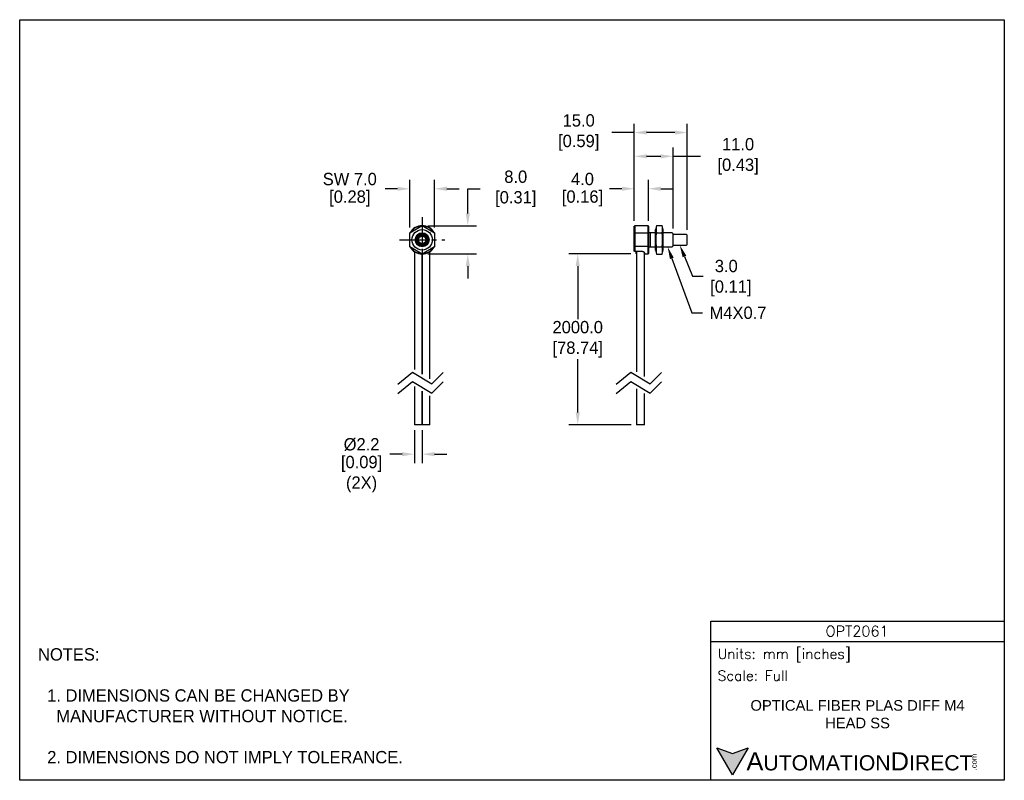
# Model space of a CAD drawing. Header units: inches. Extents: x 0 to 279, y 0 to 216.
import ezdxf
from ezdxf import colors
from ezdxf.entities.mleader import LeaderData, LeaderLine
from ezdxf.math import Vec2, Vec3

# ---------------------------------------------------------------- set-up
doc = ezdxf.new("R2010")
doc.units = ezdxf.units.IN
doc.header["$LTSCALE"] = 10
doc.header["$MEASUREMENT"] = 0
doc.linetypes.add('CENTER', pattern=[0.4, 0.25, -0.05, 0.05, -0.05])
doc.linetypes.add('HIDDEN', pattern=[0.375, 0.25, -0.125])
for name, color, linetype in [('CENTER', 40, 'CENTER'), ('DIMENSIONS', 140, 'Continuous'), ('HIDDEN', 102, 'HIDDEN'), ('TEXT', 140, 'Continuous')]:
    doc.layers.add(name, color=color, linetype=linetype)
doc.styles.add('ROMANS', font='romans.shx')
doc.styles.add('型式1', font='txt')
doc.dimstyles.get("Standard").update_dxf_attribs({"dimtxt": 3.5, "dimasz": 3.5, "dimexe": 2.5, "dimexo": 1.5, "dimgap": 1, "dimtad": 0, "dimtih": 1, "dimtoh": 1, "dimdec": 1, "dimzin": 0, "dimdsep": 46, "dimtxsty": 'Standard', "dimcen": 0, "dimadec": 0, "dimazin": 0, "dimtfac": 1, "dimtdec": 1, "dimtofl": 0, "dimtmove": 0, "dimatfit": 3, "dimfxl": 1, "dimtolj": 1, "dimtzin": 0, "dimarcsym": 0})

# ---------------------------------------------------------------- blocks, each defined once
blk = doc.blocks.new('*D1')
at = {"layer": 'DEFPOINTS', "color": 0, "transparency": 16777216}
for p in [(110.71, 167.9), (110.71, 155.44), (117.71, 155.44)]:
    blk.add_point(p, dxfattribs=at)
at = {"layer": 'DIMENSIONS', "color": 0, "lineweight": -2, "transparency": 16777216}
for p, q in [((107.21, 167.9), (103.71, 167.9)), ((110.71, 156.94), (110.71, 170.4)), ((117.71, 156.94), (117.71, 170.4)), ((121.21, 167.9), (124.71, 167.9))]:
    blk.add_line(p, q, dxfattribs=at)
at = {"layer": 'DIMENSIONS', "color": 0, "transparency": 16777216}
for points in [[(107.21, 168.49), (107.21, 167.32), (110.71, 167.9)], [(121.21, 168.49), (121.21, 167.32), (117.71, 167.9)]]:
    blk.add_solid(points, dxfattribs=at)
at = {"layer": 'DIMENSIONS', "color": 0, "transparency": 16777216, "char_height": 3.5, "attachment_point": 5}
for s, insert in [('\\A1;SW 7.0', (93.67, 170.65)), ('\\A1;[0.28]', (93.67, 165.15))]:
    blk.add_mtext(s, dxfattribs=dict(at, insert=insert))
blk = doc.blocks.new('*D2')
at = {"layer": 'DEFPOINTS', "color": 0, "transparency": 16777216}
for p in [(174.91, 149.47), (158.35, 100.92), (175.06, 100.92)]:
    blk.add_point(p, dxfattribs=at)
at = {"layer": 'DIMENSIONS', "color": 0, "lineweight": -2, "transparency": 16777216}
for p, q in [((173.41, 149.47), (155.85, 149.47)), ((158.35, 145.97), (158.35, 130.86)), ((158.35, 104.42), (158.35, 119.52)), ((173.56, 100.92), (155.85, 100.92))]:
    blk.add_line(p, q, dxfattribs=at)
at = {"layer": 'DIMENSIONS', "color": 0, "transparency": 16777216}
for points in [[(157.77, 145.97), (158.94, 145.97), (158.35, 149.47)], [(157.77, 104.42), (158.94, 104.42), (158.35, 100.92)]]:
    blk.add_solid(points, dxfattribs=at)
at = {"layer": 'DIMENSIONS', "color": 0, "transparency": 16777216, "insert": (158.35, 125.19), "char_height": 3.5, "attachment_point": 5}
blk.add_mtext('\\A1;2000.0\\P[78.74]', dxfattribs=at)
blk = doc.blocks.new('*D3')
at = {"layer": 'DEFPOINTS', "color": 0, "transparency": 16777216}
for p in [(112.01, 100.92), (114.21, 100.92), (112.01, 92.56)]:
    blk.add_point(p, dxfattribs=at)
at = {"layer": 'DIMENSIONS', "color": 0, "lineweight": -2, "transparency": 16777216}
for p, q in [((112.01, 99.42), (112.01, 90.06)), ((114.21, 99.42), (114.21, 90.06)), ((108.51, 92.56), (105.01, 92.56)), ((117.71, 92.56), (121.21, 92.56))]:
    blk.add_line(p, q, dxfattribs=at)
at = {"layer": 'DIMENSIONS', "color": 0, "transparency": 16777216}
for points in [[(108.51, 93.15), (108.51, 91.98), (112.01, 92.56)], [(117.71, 93.15), (117.71, 91.98), (114.21, 92.56)]]:
    blk.add_solid(points, dxfattribs=at)
at = {"layer": 'DIMENSIONS', "color": 0, "transparency": 16777216, "char_height": 3.5, "attachment_point": 5}
for s, insert in [('\\A1;%%C2.2', (97.01, 95.31)), ('\\A1;[0.09]\\P(2X)', (97.01, 86.9))]:
    blk.add_mtext(s, dxfattribs=dict(at, insert=insert))
blk = doc.blocks.new('*D4')
at = {"layer": 'DEFPOINTS', "color": 0, "transparency": 16777216}
for p in [(189.41, 183.87), (174.41, 157.32), (189.41, 154.72)]:
    blk.add_point(p, dxfattribs=at)
at = {"layer": 'DIMENSIONS', "color": 0, "lineweight": -2, "transparency": 16777216}
for p, q in [((174.41, 158.82), (174.41, 186.37)), ((189.41, 156.22), (189.41, 186.37)), ((174.41, 183.87), (168.02, 183.87)), ((185.91, 183.87), (177.91, 183.87))]:
    blk.add_line(p, q, dxfattribs=at)
at = {"layer": 'DIMENSIONS', "color": 0, "transparency": 16777216}
for points in [[(177.91, 184.46), (177.91, 183.29), (174.41, 183.87)], [(185.91, 184.46), (185.91, 183.29), (189.41, 183.87)]]:
    blk.add_solid(points, dxfattribs=at)
at = {"layer": 'DIMENSIONS', "color": 0, "transparency": 16777216, "insert": (157.98, 183.87), "char_height": 3.5, "attachment_point": 5}
blk.add_mtext('\\A1; 15.0\\P [0.59]', dxfattribs=at)
blk = doc.blocks.new('*D5')
at = {"layer": 'DEFPOINTS', "color": 0, "transparency": 16777216}
for p in [(174.41, 177.12), (174.41, 157.32), (185.41, 155.12)]:
    blk.add_point(p, dxfattribs=at)
at = {"layer": 'DIMENSIONS', "color": 0, "lineweight": -2, "transparency": 16777216}
for p, q in [((174.41, 158.82), (174.41, 179.62)), ((185.41, 156.62), (185.41, 179.62)), ((177.91, 177.12), (181.91, 177.12)), ((185.41, 177.12), (193.17, 177.12))]:
    blk.add_line(p, q, dxfattribs=at)
at = {"layer": 'DIMENSIONS', "color": 0, "transparency": 16777216}
for points in [[(177.91, 177.7), (177.91, 176.54), (174.41, 177.12)], [(181.91, 177.7), (181.91, 176.54), (185.41, 177.12)]]:
    blk.add_solid(points, dxfattribs=at)
at = {"layer": 'DIMENSIONS', "color": 0, "transparency": 16777216, "insert": (203.21, 177.12), "char_height": 3.5, "attachment_point": 5}
blk.add_mtext('\\A1; 11.0\\P [0.43]', dxfattribs=at)
blk = doc.blocks.new('*D6')
at = {"layer": 'DEFPOINTS', "color": 0, "transparency": 16777216}
for p in [(114.29, 157.41), (127.15, 157.41), (114.28, 149.42)]:
    blk.add_point(p, dxfattribs=at)
at = {"layer": 'DIMENSIONS', "color": 0, "lineweight": -2, "transparency": 16777216}
for p, q in [((127.15, 160.91), (127.15, 167.89)), ((127.15, 167.89), (130.65, 167.89)), ((115.79, 157.41), (129.65, 157.41)), ((115.78, 149.42), (129.65, 149.42)), ((127.15, 145.92), (127.15, 142.42))]:
    blk.add_line(p, q, dxfattribs=at)
at = {"layer": 'DIMENSIONS', "color": 0, "transparency": 16777216}
for points in [[(126.57, 160.91), (127.74, 160.91), (127.15, 157.41)], [(126.57, 145.92), (127.74, 145.92), (127.15, 149.42)]]:
    blk.add_solid(points, dxfattribs=at)
at = {"layer": 'DIMENSIONS', "color": 0, "transparency": 16777216, "insert": (140.11, 167.89), "char_height": 3.5, "attachment_point": 5}
blk.add_mtext('\\A1; 8.0\\P [0.31]', dxfattribs=at)
blk = doc.blocks.new('*D7')
at = {"layer": 'DEFPOINTS', "color": 0, "transparency": 16777216}
for p in [(174.41, 167.92), (174.41, 157.32), (178.41, 157.32)]:
    blk.add_point(p, dxfattribs=at)
at = {"layer": 'DIMENSIONS', "color": 0, "lineweight": -2, "transparency": 16777216}
for p, q in [((170.91, 167.92), (167.41, 167.92)), ((174.41, 158.82), (174.41, 170.42)), ((178.41, 158.82), (178.41, 170.42)), ((181.91, 167.92), (185.41, 167.92))]:
    blk.add_line(p, q, dxfattribs=at)
at = {"layer": 'DIMENSIONS', "color": 0, "transparency": 16777216}
for points in [[(170.91, 168.5), (170.91, 167.33), (174.41, 167.92)], [(181.91, 168.5), (181.91, 167.33), (178.41, 167.92)]]:
    blk.add_solid(points, dxfattribs=at)
at = {"layer": 'DIMENSIONS', "color": 0, "transparency": 16777216, "char_height": 3.5, "attachment_point": 5}
for s, insert in [('\\A1;4.0', (159.7, 170.67)), ('\\A1;[0.16]', (159.7, 165.17))]:
    blk.add_mtext(s, dxfattribs=dict(at, insert=insert))

msp = doc.modelspace()

# ---------------------------------------------------------------- hatches: boundary and pattern name
at = {"layer": 'TEXT'}
msp.add_hatch(color=256, dxfattribs=at).paths.add_polyline_path([(206.74, 9.21), (202.31, 7.59), (197.87, 9.21), (202.31, 1.53)])

# ---------------------------------------------------------------- linework, layer by layer
for p, q in [((110.71, 155.44), (114.21, 157.46)), ((114.21, 157.46), (117.71, 155.44)), ((174.51, 157.42), (174.41, 157.32)), ((174.41, 155.33), (174.41, 157.32)), ((174.51, 157.42), (174.51, 155.35)), ((178.31, 157.42), (174.51, 157.42)), ((178.31, 155.35), (178.31, 157.42)), ((178.41, 157.32), (178.31, 157.42)), ((178.41, 157.32), (178.41, 155.33)), ((180.72, 157.46), (180.41, 156.32)), ((180.72, 157.46), (182.3, 157.46)), ((182.61, 156.32), (182.3, 157.46)), ((110.71, 151.39), (110.71, 155.44)), ((117.71, 155.44), (117.71, 151.39)), ((174.41, 155.33), (174.51, 155.35)), ((174.41, 151.5), (174.41, 155.33)), ((178.31, 155.35), (174.51, 155.35)), ((174.51, 155.35), (174.51, 151.48)), ((178.31, 151.48), (178.31, 155.35)), ((178.41, 155.33), (178.31, 155.35)), ((180.41, 155.42), (178.41, 155.42)), ((178.41, 155.33), (178.41, 151.5)), ((178.91, 155.42), (178.91, 151.42)), ((180.41, 150.52), (180.41, 156.32)), ((180.72, 155.44), (182.3, 155.44)), ((182.61, 150.52), (182.61, 156.32)), ((185.11, 155.42), (182.61, 155.42)), ((185.41, 155.12), (185.11, 155.42)), ((185.41, 151.72), (185.41, 155.12)), ((189.21, 154.92), (185.41, 154.92)), ((189.41, 154.72), (189.21, 154.92)), ((189.41, 152.12), (189.41, 154.72)), ((114.21, 149.37), (110.71, 151.39)), ((117.71, 151.39), (114.21, 149.37)), ((174.41, 150.23), (174.41, 151.5)), ((174.41, 151.5), (174.51, 151.48)), ((178.31, 151.48), (174.51, 151.48)), ((174.51, 151.48), (174.51, 150.11)), ((178.41, 151.5), (178.31, 151.48)), ((178.31, 149.42), (178.31, 151.48)), ((178.41, 151.5), (178.41, 149.52)), ((178.41, 151.42), (180.41, 151.42)), ((180.72, 151.39), (182.3, 151.39)), ((182.61, 151.42), (185.11, 151.42)), ((185.11, 151.42), (185.41, 151.72)), ((185.41, 151.92), (189.21, 151.92)), ((189.21, 151.92), (189.41, 152.12)), ((112.01, 150.07), (112.01, 116.57)), ((114.21, 149.37), (114.21, 115.25)), ((114.21, 115.25), (114.21, 149.37)), ((116.41, 113.92), (116.41, 150.07)), ((174.51, 150.11), (174.41, 150.23)), ((176.31, 150.11), (174.51, 150.11)), ((174.91, 149.47), (174.91, 150.11)), ((174.91, 149.47), (175.06, 149.47)), ((175.06, 150.11), (175.06, 115.91)), ((177.26, 114.59), (177.26, 149.8)), ((177.26, 149.47), (177.41, 149.47)), ((177.41, 149.58), (177.41, 149.42)), ((177.41, 149.42), (178.31, 149.42)), ((178.31, 149.42), (178.41, 149.52)), ((180.41, 150.52), (180.72, 149.37)), ((180.72, 149.37), (182.3, 149.37)), ((182.3, 149.37), (182.61, 150.52)), ((112.01, 111.76), (112.01, 100.92)), ((114.21, 100.92), (114.21, 110.43)), ((114.21, 110.43), (114.21, 100.92)), ((116.41, 100.92), (116.41, 109.11)), ((175.06, 111.1), (175.06, 100.92)), ((177.26, 100.92), (177.26, 109.77)), ((114.21, 100.92), (112.01, 100.92)), ((116.41, 100.92), (114.21, 100.92)), ((177.26, 100.92), (175.06, 100.92))]:
    msp.add_line(p, q)
for points in [[(180.72, 151.39), (180.7, 151.5), (180.69, 151.6), (180.68, 151.7), (180.67, 151.8), (180.66, 151.9), (180.65, 152), (180.64, 152.1), (180.63, 152.2), (180.62, 152.3), (180.61, 152.41), (180.6, 152.51), (180.6, 152.61), (180.59, 152.71), (180.59, 152.81), (180.58, 152.91), (180.58, 153.01), (180.57, 153.12), (180.57, 153.22), (180.57, 153.32), (180.57, 153.42), (180.57, 153.52), (180.57, 153.62), (180.57, 153.72), (180.58, 153.82), (180.58, 153.92), (180.59, 154.02), (180.59, 154.13), (180.6, 154.23), (180.6, 154.33), (180.61, 154.43), (180.62, 154.53), (180.63, 154.63), (180.64, 154.73), (180.65, 154.83), (180.66, 154.93), (180.67, 155.03), (180.68, 155.13), (180.69, 155.23), (180.7, 155.34), (180.72, 155.44)], [(182.3, 151.39), (182.32, 151.5), (182.33, 151.6), (182.34, 151.7), (182.35, 151.8), (182.37, 151.9), (182.38, 152), (182.39, 152.1), (182.39, 152.2), (182.4, 152.3), (182.41, 152.41), (182.42, 152.51), (182.42, 152.61), (182.43, 152.71), (182.44, 152.81), (182.44, 152.91), (182.44, 153.01), (182.45, 153.12), (182.45, 153.22), (182.45, 153.32), (182.45, 153.42), (182.45, 153.52), (182.45, 153.62), (182.45, 153.72), (182.44, 153.82), (182.44, 153.92), (182.44, 154.02), (182.43, 154.13), (182.42, 154.23), (182.42, 154.33), (182.41, 154.43), (182.4, 154.53), (182.39, 154.63), (182.39, 154.73), (182.38, 154.83), (182.37, 154.93), (182.35, 155.03), (182.34, 155.13), (182.33, 155.23), (182.32, 155.34), (182.3, 155.44)], [(177.41, 149.58), (177.41, 149.59), (177.41, 149.59), (177.41, 149.6), (177.41, 149.6), (177.41, 149.61), (177.41, 149.61), (177.41, 149.62), (177.4, 149.62), (177.4, 149.63), (177.4, 149.63), (177.4, 149.64), (177.4, 149.64), (177.39, 149.64), (177.39, 149.65), (177.39, 149.66), (177.39, 149.66), (177.38, 149.67), (177.38, 149.67), (177.38, 149.68), (177.37, 149.68), (177.37, 149.69), (177.37, 149.69), (177.36, 149.7), (177.36, 149.7), (177.35, 149.71), (177.35, 149.71), (177.34, 149.72), (177.34, 149.72), (177.33, 149.73), (177.33, 149.73), (177.32, 149.74), (177.32, 149.75), (177.31, 149.75), (177.31, 149.76), (177.3, 149.76), (177.29, 149.77), (177.29, 149.77), (177.28, 149.78), (177.27, 149.79), (177.27, 149.79), (177.26, 149.8), (177.25, 149.8), (177.25, 149.81), (177.24, 149.81), (177.23, 149.82), (177.22, 149.83), (177.21, 149.83), (177.21, 149.84), (177.2, 149.84), (177.19, 149.85), (177.18, 149.85), (177.17, 149.86), (177.16, 149.87), (177.16, 149.87), (177.15, 149.88), (177.14, 149.88), (177.13, 149.89), (177.12, 149.89), (177.11, 149.9), (177.1, 149.9), (177.09, 149.91), (177.08, 149.92), (177.07, 149.92), (177.06, 149.93), (177.05, 149.93), (177.04, 149.94), (177.03, 149.94), (177.02, 149.95), (177.01, 149.95), (176.99, 149.96), (176.98, 149.96), (176.97, 149.97), (176.96, 149.97), (176.95, 149.98), (176.94, 149.98), (176.93, 149.99), (176.91, 149.99), (176.9, 150), (176.89, 150), (176.88, 150.01), (176.86, 150.01), (176.85, 150.02), (176.84, 150.02), (176.83, 150.02), (176.81, 150.03), (176.8, 150.03), (176.79, 150.04), (176.78, 150.04), (176.76, 150.04), (176.75, 150.05), (176.73, 150.05), (176.72, 150.06), (176.71, 150.06), (176.69, 150.06), (176.68, 150.07), (176.67, 150.07), (176.65, 150.07), (176.64, 150.07), (176.62, 150.08), (176.61, 150.08), (176.59, 150.08), (176.58, 150.09), (176.57, 150.09), (176.55, 150.09), (176.54, 150.09), (176.52, 150.09), (176.51, 150.1), (176.49, 150.1), (176.48, 150.1), (176.46, 150.1), (176.45, 150.1), (176.43, 150.1), (176.42, 150.1), (176.4, 150.11), (176.39, 150.11), (176.37, 150.11), (176.36, 150.11), (176.34, 150.11), (176.33, 150.11), (176.31, 150.11)]]:
    msp.add_lwpolyline(points)
for radius in [2.9, 2, 1.7, 1.5, 1.3, 1.1, 1.05]:
    msp.add_circle((114.21, 153.42), radius)
for centre, radius, start, end in [((114.21, 153.42), 4, 91.0472, 148.8824), ((114.21, 153.42), 3.9, 93.863, 146.1466), ((114.21, 153.42), 4, 31.0494, 88.8824), ((114.21, 153.42), 3.9, 33.8351, 86.1513), ((184.16, 156.45), 3.59, 163.6571, 196.3429), ((178.86, 156.45), 3.59, 343.6571, 16.3429), ((114.21, 153.42), 4, 211.0494, 268.8824), ((114.21, 153.42), 3.9, 213.8351, 266.1513), ((114.21, 153.42), 4, 271.0472, 328.8824), ((114.21, 153.42), 3.9, 273.863, 326.1466), ((184.16, 150.38), 3.59, 163.6571, 196.3429), ((178.86, 150.38), 3.59, 343.6571, 16.3429)]:
    msp.add_arc(centre, radius, start, end)
at = {"layer": 'CENTER', "ltscale": 3}
for p, q in [((114.21, 159.82), (114.21, 147.02)), ((107.81, 153.42), (120.61, 153.42))]:
    msp.add_line(p, q, dxfattribs=at)
at = {"layer": 'DEFPOINTS'}
msp.add_lwpolyline([(0, 215.9), (279.4, 215.9), (279.4, 0), (0, 0)], close=True, dxfattribs=at)
at = {"layer": 'DIMENSIONS'}
for points in [[(107.35, 112.44), (111.47, 115.82), (116.95, 112.52), (120.18, 115.74)], [(169.3, 112.44), (173.42, 115.82), (178.9, 112.52), (182.13, 115.74)], [(107.35, 109.78), (111.47, 113.16), (116.95, 109.86), (120.18, 113.08)], [(169.3, 109.78), (173.42, 113.16), (178.9, 109.86), (182.13, 113.08)]]:
    msp.add_lwpolyline(points, dxfattribs=at)
at = {"layer": 'HIDDEN', "ltscale": 0.25}
for radius in [1.57, 1.19]:
    msp.add_arc((114.21, 153.42), radius, 255, 195, dxfattribs=at)
at = {"layer": 'TEXT'}
msp.add_line((196.09, 39.42), (279.4, 39.42), dxfattribs=at)
for points in [[(196.09, 0), (196.09, 45.17), (279.4, 45.17), (279.4, 0)], [(206.74, 9.21), (202.31, 1.53), (197.87, 9.21), (202.31, 7.59)]]:
    msp.add_lwpolyline(points, close=True, dxfattribs=at)

# ---------------------------------------------------------------- texts
for s, insert, char_height, width, attachment_point, style in [('OPT2061', (237.62, 42.33), 3, 55.9017, 5, 'ROMANS'), (' Units: mm [inches]', (196.09, 35.43), 2.8712, 83.3079, 4, 'ROMANS'), (' Scale: Full', (196.09, 29.69), 2.8712, 83.3079, 4, 'ROMANS'), ('{\\fArial|b0|i0|c0|p34;     \\H1.2x;A\\H0.8333x;UTOMATION\\H1.2x;D\\H0.8333x;IRECT}', (197.87, 5.37), 4.3068, 72.9565, 4, '型式1')]:
    msp.add_mtext(s, dxfattribs=dict(at, insert=insert, char_height=char_height, width=width, attachment_point=attachment_point, style=style))
at = {"layer": 'TEXT', "insert": (5.21, 37.5), "char_height": 3.5, "attachment_point": 1}
msp.add_mtext_dynamic_manual_height_columns('NOTES:\\P\\P  1. DIMENSIONS CAN BE CHANGED BY      \\P    MANUFACTURER WITHOUT NOTICE.\\P\\P  2. DIMENSIONS DO NOT IMPLY TOLERANCE.', width=190.8823, gutter_width=1, heights=[0], dxfattribs=at)
at = {"layer": 'TEXT', "insert": (237.75, 18.74), "char_height": 3, "width": 66.5595, "attachment_point": 5}
msp.add_mtext('{\\fArial|b0|i0|c0|p34;OPTICAL FIBER PLAS DIFF M4 HEAD SS}', dxfattribs=at)
at = {"layer": 'TEXT', "insert": (270.01, 2.84), "char_height": 1.5505, "width": 4.5946, "attachment_point": 1, "rotation": 90, "style": '型式1'}
msp.add_mtext('{\\fArial|b0|i0|c0|p34;.com}', dxfattribs=at)

# ---------------------------------------------------------------- dimensions: what is measured, and where the dimension line sits
at = {"layer": 'DIMENSIONS'}
for base, p1, p2, picture, middle in [((189.41, 183.87), (174.41, 157.32), (189.41, 154.72), '*D4', (157.98, 183.87)), ((174.41, 177.12), (185.41, 155.12), (174.41, 157.32), '*D5', (203.21, 177.12))]:
    dim = msp.add_linear_dim(base=base, p1=p1, p2=p2, text=' <>', dimstyle='Standard', override={"dimpost": '\\X'}, dxfattribs=at)
    dim.commit()
    dim.dimension.update_dxf_attribs({"geometry": picture, "text_midpoint": middle, "dimtype": 160})
dim = msp.add_linear_dim(base=(127.15, 157.41), p1=(114.28, 149.42), p2=(114.29, 157.41), angle=90, text=' <>', dimstyle='Standard', override={"dimpost": '\\X'}, dxfattribs=at)
dim.commit()
dim.dimension.update_dxf_attribs({"geometry": '*D6', "text_midpoint": (140.11, 167.89), "dimtype": 160})
for base, p1, p2, text, picture, middle in [((110.71, 167.9), (117.71, 155.44), (110.71, 155.44), 'SW <>', '*D1', (93.67, 167.9)), ((112.01, 92.56), (114.21, 100.92), (112.01, 100.92), '%%C<>\\P(2X)', '*D3', (97.01, 92.56))]:
    dim = msp.add_linear_dim(base=base, p1=p1, p2=p2, text=text, dimstyle='Standard', override={"dimpost": '\\X'}, dxfattribs=at)
    dim.commit()
    dim.dimension.update_dxf_attribs({"geometry": picture, "text_midpoint": middle})
dim = msp.add_linear_dim(base=(174.41, 167.92), p1=(178.41, 157.32), p2=(174.41, 157.32), dimstyle='Standard', override={"dimpost": '\\X'}, dxfattribs=at)
dim.commit()
dim.dimension.update_dxf_attribs({"geometry": '*D7', "text_midpoint": (159.7, 167.92)})
dim = msp.add_linear_dim(base=(158.35, 100.92), p1=(174.91, 149.47), p2=(175.06, 100.92), angle=90, text='2000.0\\P[78.74]', dimstyle='Standard', override={"dimpost": '\\X'}, dxfattribs=at)
dim.commit()
dim.dimension.update_dxf_attribs({"geometry": '*D2', "text_midpoint": (158.35, 125.19)})

# ---------------------------------------------------------------- leaders
ml = msp.add_multileader_mtext('Standard', dxfattribs=at)
ml.set_content('M4X0.7', color=256)
ml.set_leader_properties()
ml.build(insert=Vec2(0, 0))
ml.multileader.update_dxf_attribs({"text_left_attachment_type": 2, "text_right_attachment_type": 2, "dogleg_length": 3, "arrow_head_size": 3.5})
ctx = ml.context
ctx.base_point, ctx.char_height, ctx.arrow_head_size, ctx.plane_origin = Vec3(193.77, 132.71), 3.5, 3.5, Vec3(183.86, 151.42)
ctx.left_attachment, ctx.right_attachment = 2, 2
notes = []
notes.append((ctx, [(0, (1, 1, 0), (190.77, 132.71), (1, 0), 3, [(0, [(183.86, 151.42)], 0, [])])]))
ctx.mtext.insert, ctx.mtext.flow_direction = Vec3(195.77, 134.46), 5
ml = msp.add_multileader_mtext('Standard', dxfattribs=at)
ml.set_content(' 3.0\\P[0.11]', color=256)
ml.set_leader_properties()
ml.build(insert=Vec2(0, 0))
ml.multileader.update_dxf_attribs({"text_left_attachment_type": 2, "text_right_attachment_type": 2, "dogleg_length": 3, "arrow_head_size": 3.5})
ctx = ml.context
ctx.base_point, ctx.char_height, ctx.arrow_head_size, ctx.plane_origin = Vec3(193.95, 143.08), 3.5, 3.5, Vec3(187.31, 151.92)
ctx.left_attachment, ctx.right_attachment = 2, 2
notes.append((ctx, [(0, (1, 1, 0), (190.95, 143.08), (1, 0), 3, [(0, [(187.31, 151.92)], 0, [])])]))
ctx.mtext.insert, ctx.mtext.flow_direction = Vec3(195.95, 147.74), 5
for ctx, leaders in notes:
    for number, flags, end, landing, length, lines in leaders:
        leader = LeaderData()
        leader.index, (leader.has_last_leader_line, leader.has_dogleg_vector, leader.attachment_direction) = number, flags
        leader.last_leader_point, leader.dogleg_vector, leader.dogleg_length = Vec3(end), Vec3(landing), length
        for number, points, colour, breaks in lines:
            line = LeaderLine()
            line.index, line.vertices, line.color, line.breaks = number, Vec3.list(points), colors.encode_raw_color(colour), breaks
            leader.lines.append(line)
        ctx.leaders.append(leader)

doc.saveas('drawing.dxf')
